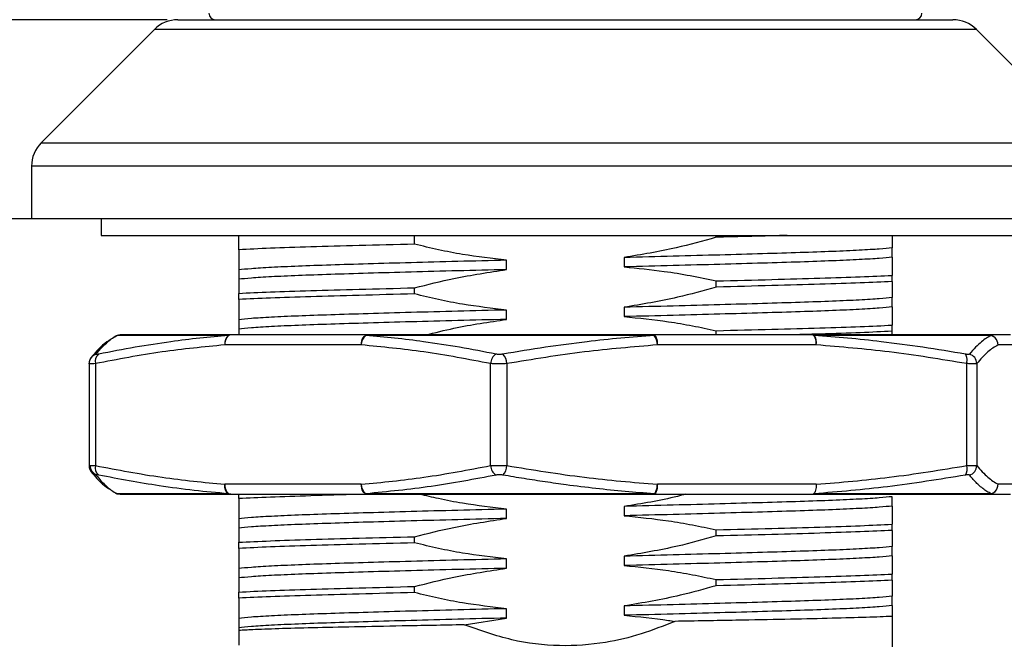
# Model space of a CAD drawing. Header units: millimetres. Extents: x 3052 to 3364, y 1631 to 1851.
# Tile 5 of 9: x 3131 to 3161, y 1777 to 1796. Entities that reach past the tile are written whole.
import ezdxf

# ---------------------------------------------------------------- set-up
doc = ezdxf.new("R2010")
doc.units = ezdxf.units.MM
doc.layers.add('尺寸线层', color=3, linetype='Continuous', lineweight=18)
doc.styles.add('标准', font='txt', dxfattribs={"width": 0.667})
doc.dimstyles.new('对齐', dxfattribs={"dimtxt": 3, "dimasz": 2.5, "dimexe": 1.25, "dimexo": 0.625, "dimtad": 1, "dimdsep": 46, "dimtxsty": '标准', "dimcen": 2.5, "dimclrd": 3, "dimclre": 3, "dimclrt": 3, "dimadec": 0, "dimazin": 0, "dimtm": 1e-09, "dimtfac": 0.7, "dimtmove": 0, "dimatfit": 3, "dimfxl": 1, "dimarcsym": 0})

# ---------------------------------------------------------------- blocks, each defined once
blk = doc.blocks.new('*D17')
at = {"layer": 'Defpoints', "color": 0, "transparency": 16777216}
for p in [(3156.621, 1827.583), (3163.818, 1789.583), (3175.262, 1789.583)]:
    blk.add_point(p, dxfattribs=at)
at = {"layer": '尺寸线层', "color": 3, "lineweight": -2, "transparency": 16777216}
for p, q in [((3157.246, 1827.583), (3176.512, 1827.583)), ((3175.262, 1824.583), (3175.262, 1792.583)), ((3164.443, 1789.583), (3176.512, 1789.583))]:
    blk.add_line(p, q, dxfattribs=at)
at = {"layer": '尺寸线层', "color": 3, "transparency": 16777216}
for points in [[(3174.762, 1824.583), (3175.762, 1824.583), (3175.262, 1827.583)], [(3174.762, 1792.583), (3175.762, 1792.583), (3175.262, 1789.583)]]:
    blk.add_solid(points, dxfattribs=at)
at = {"layer": '尺寸线层', "color": 3, "transparency": 16777216, "insert": (3172.887, 1808.583), "char_height": 3.5, "width": 7.16463, "attachment_point": 5, "rotation": 90, "style": '标准'}
blk.add_mtext('38', dxfattribs=at)
blk = doc.blocks.new('*D18')
at = {"layer": 'Defpoints', "color": 0, "transparency": 16777216}
for p in [(3162.765, 1789.583), (3156.218, 1771.583), (3175.244, 1771.583)]:
    blk.add_point(p, dxfattribs=at)
at = {"layer": '尺寸线层', "color": 3, "lineweight": -2, "transparency": 16777216}
for p, q in [((3163.39, 1789.583), (3176.494, 1789.583)), ((3175.244, 1786.583), (3175.244, 1774.583)), ((3156.843, 1771.583), (3176.494, 1771.583))]:
    blk.add_line(p, q, dxfattribs=at)
at = {"layer": '尺寸线层', "color": 3, "transparency": 16777216}
for points in [[(3174.744, 1786.583), (3175.744, 1786.583), (3175.244, 1789.583)], [(3174.744, 1774.583), (3175.744, 1774.583), (3175.244, 1771.583)]]:
    blk.add_solid(points, dxfattribs=at)
at = {"layer": '尺寸线层', "color": 3, "transparency": 16777216, "insert": (3172.869, 1780.583), "char_height": 3.5, "width": 6.6997, "attachment_point": 5, "rotation": 90, "style": '标准'}
blk.add_mtext('18', dxfattribs=at)
blk = doc.blocks.new('*D19')
at = {"layer": 'Defpoints', "color": 0, "transparency": 16777216}
for p in [(3132.733, 1789.583), (3110.436, 1764.583), (3123.584, 1764.583)]:
    blk.add_point(p, dxfattribs=at)
at = {"layer": '尺寸线层', "color": 3, "lineweight": -2, "transparency": 16777216}
for p, q in [((3132.108, 1789.583), (3109.186, 1789.583)), ((3110.436, 1786.583), (3110.436, 1767.583)), ((3122.959, 1764.583), (3109.186, 1764.583))]:
    blk.add_line(p, q, dxfattribs=at)
at = {"layer": '尺寸线层', "color": 3, "transparency": 16777216}
for points in [[(3109.936, 1786.583), (3110.936, 1786.583), (3110.436, 1789.583)], [(3109.936, 1767.583), (3110.936, 1767.583), (3110.436, 1764.583)]]:
    blk.add_solid(points, dxfattribs=at)
at = {"layer": '尺寸线层', "color": 3, "transparency": 16777216, "insert": (3108.061, 1777.083), "char_height": 3.5, "width": 5, "attachment_point": 5, "rotation": 90, "style": '标准'}
blk.add_mtext('H', dxfattribs=at)
blk = doc.blocks.new('*D20')
at = {"layer": 'Defpoints', "color": 0, "transparency": 16777216}
for p in [(3136.333, 1795.583), (3110.436, 1789.583), (3132.733, 1789.583)]:
    blk.add_point(p, dxfattribs=at)
at = {"layer": '尺寸线层', "color": 3, "lineweight": -2, "transparency": 16777216}
for p, q in [((3110.436, 1798.583), (3110.436, 1801.583)), ((3135.708, 1795.583), (3109.186, 1795.583)), ((3110.436, 1795.583), (3110.436, 1789.583)), ((3132.108, 1789.583), (3109.186, 1789.583)), ((3110.436, 1786.583), (3110.436, 1783.583))]:
    blk.add_line(p, q, dxfattribs=at)
at = {"layer": '尺寸线层', "color": 3, "transparency": 16777216}
for points in [[(3109.936, 1798.583), (3110.936, 1798.583), (3110.436, 1795.583)], [(3109.936, 1786.583), (3110.936, 1786.583), (3110.436, 1789.583)]]:
    blk.add_solid(points, dxfattribs=at)
at = {"layer": '尺寸线层', "color": 3, "transparency": 16777216, "insert": (3108.061, 1792.583), "char_height": 3.5, "width": 5.1029, "attachment_point": 5, "rotation": 90, "style": '标准'}
blk.add_mtext('6', dxfattribs=at)
blk = doc.blocks.new('*D21')
at = {"layer": 'Defpoints', "color": 0, "transparency": 16777216}
for p in [(3133.978, 1771.583), (3118.674, 1764.583), (3123.584, 1764.583)]:
    blk.add_point(p, dxfattribs=at)
at = {"layer": '尺寸线层', "color": 3, "lineweight": -2, "transparency": 16777216}
for p, q in [((3118.674, 1774.583), (3118.674, 1777.583)), ((3133.353, 1771.583), (3117.424, 1771.583)), ((3118.674, 1771.583), (3118.674, 1764.583)), ((3122.959, 1764.583), (3117.424, 1764.583)), ((3118.674, 1761.583), (3118.674, 1758.583))]:
    blk.add_line(p, q, dxfattribs=at)
at = {"layer": '尺寸线层', "color": 3, "transparency": 16777216}
for points in [[(3118.174, 1774.583), (3119.174, 1774.583), (3118.674, 1771.583)], [(3118.174, 1761.583), (3119.174, 1761.583), (3118.674, 1764.583)]]:
    blk.add_solid(points, dxfattribs=at)
at = {"layer": '尺寸线层', "color": 3, "transparency": 16777216, "insert": (3116.299, 1768.083), "char_height": 3.5, "width": 8.63186, "attachment_point": 5, "rotation": 90, "style": '标准'}
blk.add_mtext('BH', dxfattribs=at)

msp = doc.modelspace()

# ---------------------------------------------------------------- linework, layer by layer
at = {"color": 7, "linetype": 'Continuous', "lineweight": 25}
for p, q in [((3136.032, 1795.583), (3159.404, 1795.583)), ((3135.325, 1795.291), (3131.911, 1791.876)), ((3163.525, 1791.876), (3160.111, 1795.291)), ((3131.618, 1791.169), (3131.618, 1789.583)), ((3163.818, 1789.583), (3131.618, 1789.583)), ((3133.718, 1789.583), (3133.718, 1789.083)), ((3133.718, 1789.083), (3161.718, 1789.083)), ((3137.868, 1788.652), (3137.868, 1789.083)), ((3143.168, 1788.82), (3143.168, 1789.083)), ((3152.267, 1789.027), (3152.267, 1789.083)), ((3157.568, 1789.083), (3157.568, 1788.71)), ((3157.568, 1788.428), (3157.568, 1788.71)), ((3137.868, 1788.652), (3137.868, 1788.043)), ((3149.489, 1788.418), (3149.489, 1788.136)), ((3157.568, 1788.428), (3157.568, 1787.88)), ((3145.946, 1788.053), (3145.946, 1788.335)), ((3137.868, 1788.043), (3137.868, 1787.761)), ((3157.568, 1787.695), (3157.568, 1787.88)), ((3137.868, 1787.761), (3137.868, 1787.337)), ((3143.168, 1787.32), (3143.168, 1787.505)), ((3152.267, 1787.527), (3152.267, 1787.712)), ((3157.568, 1787.695), (3157.568, 1787.21)), ((3137.868, 1787.152), (3137.868, 1787.337)), ((3157.568, 1786.928), (3157.568, 1787.21)), ((3137.868, 1787.152), (3137.868, 1786.543)), ((3149.489, 1786.918), (3149.489, 1786.636)), ((3157.568, 1786.928), (3157.568, 1786.38)), ((3145.946, 1786.553), (3145.946, 1786.835)), ((3137.868, 1786.543), (3137.868, 1786.261)), ((3157.568, 1786.195), (3157.568, 1786.38)), ((3134.111, 1786.021), (3134.08, 1785.999)), ((3137.558, 1786.069), (3134.2, 1786.069)), ((3141.745, 1786.083), (3137.628, 1786.083)), ((3137.868, 1786.261), (3137.868, 1786.083)), ((3150.396, 1786.069), (3141.704, 1786.069)), ((3155.17, 1786.083), (3150.378, 1786.083)), ((3152.267, 1786.083), (3152.267, 1786.212)), ((3160.556, 1786.069), (3155.222, 1786.069)), ((3157.568, 1786.083), (3157.568, 1786.195)), ((3161.143, 1786.083), (3160.468, 1786.083)), ((3141.562, 1785.783), (3137.445, 1785.783)), ((3155.285, 1785.783), (3150.493, 1785.783)), ((3161.441, 1785.783), (3160.765, 1785.783)), ((3133.352, 1785.223), (3133.352, 1782.144)), ((3133.356, 1785.221), (3133.356, 1785.236)), ((3133.547, 1785.221), (3133.547, 1782.146)), ((3145.46, 1782.146), (3145.46, 1785.221)), ((3145.956, 1785.221), (3145.956, 1782.146)), ((3159.822, 1782.146), (3159.822, 1785.221)), ((3160.126, 1785.221), (3160.126, 1782.146)), ((3141.562, 1781.583), (3137.445, 1781.583)), ((3155.285, 1781.583), (3150.493, 1781.583)), ((3161.441, 1781.583), (3160.765, 1781.583)), ((3134.056, 1781.385), (3134.111, 1781.346)), ((3137.558, 1781.298), (3134.2, 1781.298)), ((3134.2, 1781.298), (3134.292, 1781.283)), ((3137.628, 1781.283), (3137.558, 1781.298)), ((3137.628, 1781.283), (3141.745, 1781.283)), ((3137.868, 1781.152), (3137.868, 1781.283)), ((3150.396, 1781.298), (3141.704, 1781.298)), ((3150.378, 1781.283), (3155.17, 1781.283)), ((3160.556, 1781.298), (3155.222, 1781.298)), ((3160.468, 1781.283), (3161.143, 1781.283)), ((3137.868, 1781.152), (3137.868, 1780.543)), ((3157.568, 1780.928), (3157.568, 1781.21)), ((3145.946, 1780.553), (3145.946, 1780.835)), ((3149.489, 1780.918), (3149.489, 1780.636)), ((3157.568, 1780.928), (3157.568, 1780.38)), ((3137.868, 1780.543), (3137.868, 1780.261)), ((3157.568, 1780.195), (3157.568, 1780.38)), ((3137.868, 1780.261), (3137.868, 1779.837)), ((3152.267, 1780.027), (3152.267, 1780.212)), ((3157.568, 1780.195), (3157.568, 1779.71)), ((3137.868, 1779.652), (3137.868, 1779.837)), ((3143.168, 1779.82), (3143.168, 1780.005)), ((3137.868, 1779.652), (3137.868, 1779.043)), ((3157.568, 1779.428), (3157.568, 1779.71)), ((3145.946, 1779.053), (3145.946, 1779.335)), ((3149.489, 1779.418), (3149.489, 1779.136)), ((3157.568, 1779.428), (3157.568, 1778.88)), ((3137.868, 1779.043), (3137.868, 1778.761)), ((3137.868, 1778.761), (3137.868, 1778.337)), ((3152.267, 1778.527), (3152.267, 1778.712)), ((3157.568, 1778.695), (3157.568, 1778.88)), ((3157.568, 1778.695), (3157.568, 1778.21)), ((3137.868, 1778.152), (3137.868, 1778.337)), ((3143.168, 1778.32), (3143.168, 1778.505)), ((3137.868, 1778.152), (3137.868, 1777.543)), ((3157.568, 1777.928), (3157.568, 1778.21)), ((3145.946, 1777.553), (3145.946, 1777.835)), ((3149.489, 1777.918), (3149.489, 1777.636)), ((3157.568, 1777.928), (3157.568, 1777.603)), ((3137.868, 1777.543), (3137.868, 1777.261)), ((3144.669, 1777.349), (3145.946, 1777.553)), ((3157.568, 1777.603), (3157.568, 1776.686)), ((3137.868, 1777.261), (3137.868, 1777.178)), ((3137.868, 1777.178), (3137.868, 1776.735))]:
    msp.add_line(p, q, dxfattribs=at)
at = {"color": 8, "linetype": 'Continuous', "lineweight": 25}
for p, q in [((3160.111, 1795.291), (3135.325, 1795.291)), ((3131.911, 1791.876), (3163.525, 1791.876)), ((3163.818, 1791.169), (3131.618, 1791.169))]:
    msp.add_line(p, q, dxfattribs=at)
at = {"color": 7, "linetype": 'Continuous', "lineweight": 25}
for points in [[(3137.628, 1786.083), (3137.592, 1786.078), (3137.558, 1786.061), (3137.526, 1786.033), (3137.498, 1785.996), (3137.476, 1785.95), (3137.459, 1785.898), (3137.449, 1785.842), (3137.445, 1785.783)], [(3141.562, 1785.783), (3141.566, 1785.842), (3141.576, 1785.898), (3141.593, 1785.95), (3141.616, 1785.996), (3141.643, 1786.033), (3141.675, 1786.061), (3141.709, 1786.078), (3141.745, 1786.083)], [(3150.378, 1786.083), (3150.4, 1786.078), (3150.422, 1786.061), (3150.442, 1786.033), (3150.459, 1785.996), (3150.473, 1785.95), (3150.484, 1785.898), (3150.49, 1785.842), (3150.493, 1785.783)], [(3155.285, 1785.783), (3155.283, 1785.842), (3155.276, 1785.898), (3155.266, 1785.95), (3155.251, 1785.996), (3155.234, 1786.033), (3155.214, 1786.061), (3155.193, 1786.078), (3155.17, 1786.083)], [(3137.445, 1781.583), (3137.449, 1781.525), (3137.459, 1781.469), (3137.476, 1781.417), (3137.499, 1781.371), (3137.526, 1781.334), (3137.558, 1781.306), (3137.592, 1781.289), (3137.628, 1781.283)], [(3141.745, 1781.283), (3141.709, 1781.289), (3141.675, 1781.306), (3141.643, 1781.334), (3141.616, 1781.371), (3141.593, 1781.417), (3141.576, 1781.469), (3141.566, 1781.525), (3141.562, 1781.583)], [(3150.493, 1781.583), (3150.49, 1781.525), (3150.484, 1781.469), (3150.473, 1781.417), (3150.459, 1781.371), (3150.442, 1781.334), (3150.422, 1781.306), (3150.4, 1781.289), (3150.378, 1781.283)]]:
    msp.add_lwpolyline(points, dxfattribs=at)
for centre, radius, start, end in [((3136.032, 1794.583), 1, 90, 135), ((3137.168, 1795.783), 0.2, 180, 270), ((3158.268, 1795.783), 0.2, 270, 0), ((3159.404, 1794.583), 1, 45, 90), ((3132.618, 1791.169), 1, 135, 180), ((3134.29, 1785.789), 0.294, 107.8047, 128.595), ((3134.292, 1785.785), 0.299, 90.0007, 108.0348), ((3137.747, 1785.829), 0.305, 128.2308, 188.5584), ((3137.628, 1785.909), 0.174, 90.1734, 113.6733), ((3141.901, 1785.793), 0.338, 125.5808, 181.7014), ((3141.747, 1786.014), 0.0696, 91.3471, 127.9174), ((3150.373, 1786.059), 0.0247, 22.8842, 79.7276), ((3150.06, 1785.796), 0.433, 358.3414, 39.0636), ((3155.169, 1785.982), 0.101, 58.7317, 89.3582), ((3154.895, 1785.846), 0.395, 350.8642, 34.2512), ((3160.468, 1785.813), 0.271, 71.0468, 89.9794), ((3160.467, 1785.785), 0.299, 359.7564, 89.7543), ((3160.463, 1785.781), 0.302, 0.444, 72.1554), ((3133.812, 1785.29), 0.274, 127.8103, 194.5876), ((3145.817, 1785.201), 0.358, 121.5868, 176.8778), ((3145.507, 1785.193), 0.449, 3.5656, 44.2136), ((3159.822, 1785.213), 0.304, 1.4998, 74.6484), ((3133.644, 1785.228), 0.288, 142.2421, 157.2703), ((3133.688, 1782.148), 0.299, 178.7335, 248.9998), ((3133.645, 1782.139), 0.289, 186.3847, 216.9705), ((3133.812, 1782.077), 0.274, 165.4124, 232.1897), ((3145.817, 1782.166), 0.358, 183.1222, 238.4132), ((3145.507, 1782.174), 0.449, 315.7864, 356.4344), ((3159.481, 1782.05), 0.354, 327.6594, 15.7035), ((3159.822, 1782.154), 0.304, 285.3516, 358.5002), ((3141.901, 1781.573), 0.338, 178.2987, 234.4189), ((3160.467, 1781.582), 0.299, 270.2458, 0.2436), ((3134.29, 1781.578), 0.294, 231.2828, 252.195), ((3141.747, 1781.353), 0.0696, 232.0826, 268.653), ((3150.373, 1781.308), 0.0247, 280.2724, 337.1157), ((3155.168, 1781.338), 0.0548, 272.0007, 312.2031), ((3155.169, 1781.385), 0.101, 270.6418, 301.268), ((3160.468, 1781.554), 0.271, 270.0206, 288.953)]:
    msp.add_arc(centre, radius, start, end, dxfattribs=at)
at = {"color": 8, "linetype": 'Continuous', "lineweight": 25}
for centre, start, end in [((3133.645, 1785.227), 105.5252, 142.1864), ((3133.645, 1782.14), 217.0704, 254.4758)]:
    msp.add_arc(centre, 0.289, start, end, dxfattribs=at)
at = {"color": 7, "linetype": 'Continuous', "lineweight": 25}
for points, knots in [([(3152.267, 1789.027), (3151.865, 1788.915), (3150.951, 1788.659), (3150.014, 1788.505), (3149.489, 1788.418)], [0, 0, 0, 0, 1.252681, 2.846028, 2.846028, 2.846028, 2.846028]), ([(3154.408, 1789.083), (3154.255, 1789.079), (3153.616, 1789.061), (3152.85, 1789.042), (3152.267, 1789.027)], [0, 0, 0, 0, 0.515358, 2.141651, 2.141651, 2.141651, 2.141651]), ([(3143.168, 1788.82), (3142.597, 1788.805), (3141.466, 1788.777), (3140.012, 1788.736), (3138.762, 1788.695), (3138.168, 1788.667), (3137.868, 1788.652)], [0, 0, 0, 0, 1.338507, 2.651532, 3.964557, 5.303064, 5.303064, 5.303064, 5.303064]), ([(3145.946, 1788.335), (3145.503, 1788.386), (3144.814, 1788.466), (3143.89, 1788.646), (3143.409, 1788.762), (3143.168, 1788.82)], [0, 0, 0, 0, 1.338167, 2.079793, 2.822525, 2.822525, 2.822525, 2.822525]), ([(3157.568, 1788.71), (3157.456, 1788.698), (3157.231, 1788.673), (3156.611, 1788.636), (3155.806, 1788.599), (3154.821, 1788.564), (3153.677, 1788.53), (3152.387, 1788.493), (3150.982, 1788.455), (3149.986, 1788.431), (3149.489, 1788.418)], [0, 0, 0, 0, 1.015104, 2.035035, 3.047911, 4.042335, 5.036759, 6.049635, 7.069566, 8.08467, 8.08467, 8.08467, 8.08467]), ([(3157.568, 1788.428), (3157.456, 1788.416), (3157.231, 1788.391), (3156.611, 1788.354), (3155.806, 1788.317), (3154.821, 1788.282), (3153.677, 1788.247), (3152.387, 1788.211), (3150.982, 1788.173), (3149.986, 1788.148), (3149.489, 1788.136)], [0, 0, 0, 0, 1.015104, 2.035035, 3.047911, 4.042335, 5.036759, 6.049635, 7.069566, 8.08467, 8.08467, 8.08467, 8.08467]), ([(3145.946, 1788.335), (3145.449, 1788.323), (3144.453, 1788.298), (3143.048, 1788.261), (3141.758, 1788.224), (3140.615, 1788.189), (3139.629, 1788.155), (3138.825, 1788.118), (3138.205, 1788.08), (3137.98, 1788.056), (3137.868, 1788.043)], [0, 0, 0, 0, 1.015104, 2.035035, 3.047911, 4.042335, 5.036759, 6.049635, 7.069566, 8.08467, 8.08467, 8.08467, 8.08467]), ([(3149.489, 1788.136), (3149.893, 1788.096), (3150.562, 1788.031), (3151.487, 1787.877), (3152.007, 1787.767), (3152.267, 1787.712)], [0, 0, 0, 0, 1.217555, 2.014337, 2.81226, 2.81226, 2.81226, 2.81226]), ([(3145.946, 1788.053), (3145.449, 1788.041), (3144.453, 1788.016), (3143.048, 1787.979), (3141.758, 1787.942), (3140.615, 1787.907), (3139.629, 1787.872), (3138.825, 1787.836), (3138.205, 1787.798), (3137.98, 1787.773), (3137.868, 1787.761)], [0, 0, 0, 0, 1.015104, 2.035035, 3.047911, 4.042335, 5.036759, 6.049635, 7.069566, 8.08467, 8.08467, 8.08467, 8.08467]), ([(3143.168, 1787.505), (3143.564, 1787.604), (3144.48, 1787.834), (3145.415, 1787.974), (3145.946, 1788.053)], [0, 0, 0, 0, 1.223029, 2.833218, 2.833218, 2.833218, 2.833218]), ([(3152.267, 1787.712), (3152.838, 1787.727), (3153.97, 1787.755), (3155.424, 1787.796), (3156.674, 1787.837), (3157.268, 1787.865), (3157.568, 1787.88)], [0, 0, 0, 0, 1.338507, 2.651532, 3.964557, 5.303064, 5.303064, 5.303064, 5.303064]), ([(3137.868, 1787.337), (3138.168, 1787.352), (3138.762, 1787.38), (3140.012, 1787.421), (3141.466, 1787.462), (3142.597, 1787.49), (3143.168, 1787.505)], [0, 0, 0, 0, 1.338507, 2.651532, 3.964557, 5.303064, 5.303064, 5.303064, 5.303064]), ([(3152.267, 1787.527), (3151.879, 1787.418), (3150.965, 1787.162), (3150.029, 1787.007), (3149.489, 1786.918)], [0, 0, 0, 0, 1.208357, 2.84601, 2.84601, 2.84601, 2.84601]), ([(3157.568, 1787.695), (3157.268, 1787.68), (3156.674, 1787.652), (3155.424, 1787.611), (3153.97, 1787.57), (3152.838, 1787.542), (3152.267, 1787.527)], [0, 0, 0, 0, 1.338507, 2.651532, 3.964557, 5.303064, 5.303064, 5.303064, 5.303064]), ([(3143.168, 1787.32), (3142.597, 1787.305), (3141.466, 1787.277), (3140.012, 1787.236), (3138.762, 1787.195), (3138.168, 1787.167), (3137.868, 1787.152)], [0, 0, 0, 0, 1.338507, 2.651532, 3.964557, 5.303064, 5.303064, 5.303064, 5.303064]), ([(3145.946, 1786.835), (3145.503, 1786.886), (3144.814, 1786.966), (3143.89, 1787.146), (3143.409, 1787.262), (3143.168, 1787.32)], [0, 0, 0, 0, 1.338167, 2.079793, 2.822525, 2.822525, 2.822525, 2.822525]), ([(3157.568, 1787.21), (3157.456, 1787.198), (3157.231, 1787.173), (3156.611, 1787.136), (3155.806, 1787.099), (3154.821, 1787.064), (3153.677, 1787.03), (3152.387, 1786.993), (3150.982, 1786.955), (3149.986, 1786.931), (3149.489, 1786.918)], [0, 0, 0, 0, 1.015104, 2.035035, 3.047911, 4.042335, 5.036759, 6.049635, 7.069566, 8.08467, 8.08467, 8.08467, 8.08467]), ([(3157.568, 1786.928), (3157.456, 1786.916), (3157.231, 1786.891), (3156.611, 1786.854), (3155.806, 1786.817), (3154.821, 1786.782), (3153.677, 1786.747), (3152.387, 1786.711), (3150.982, 1786.673), (3149.986, 1786.648), (3149.489, 1786.636)], [0, 0, 0, 0, 1.015104, 2.035035, 3.047911, 4.042335, 5.036759, 6.049635, 7.069566, 8.08467, 8.08467, 8.08467, 8.08467]), ([(3145.946, 1786.835), (3145.449, 1786.823), (3144.453, 1786.798), (3143.048, 1786.761), (3141.758, 1786.724), (3140.615, 1786.689), (3139.629, 1786.655), (3138.825, 1786.618), (3138.205, 1786.58), (3137.98, 1786.556), (3137.868, 1786.543)], [0, 0, 0, 0, 1.015104, 2.035035, 3.047911, 4.042335, 5.036759, 6.049635, 7.069566, 8.08467, 8.08467, 8.08467, 8.08467]), ([(3149.489, 1786.636), (3149.935, 1786.592), (3150.624, 1786.523), (3151.549, 1786.364), (3152.028, 1786.263), (3152.267, 1786.212)], [0, 0, 0, 0, 1.343461, 2.077402, 2.812219, 2.812219, 2.812219, 2.812219]), ([(3145.946, 1786.553), (3145.449, 1786.541), (3144.453, 1786.516), (3143.048, 1786.479), (3141.758, 1786.442), (3140.615, 1786.407), (3139.629, 1786.372), (3138.825, 1786.336), (3138.205, 1786.298), (3137.98, 1786.273), (3137.868, 1786.261)], [0, 0, 0, 0, 1.015104, 2.035035, 3.047911, 4.042335, 5.036759, 6.049635, 7.069566, 8.08467, 8.08467, 8.08467, 8.08467]), ([(3143.5, 1786.083), (3143.785, 1786.154), (3144.592, 1786.355), (3145.414, 1786.475), (3145.946, 1786.553)], [0, 0, 0, 0, 0.881781, 2.491995, 2.491995, 2.491995, 2.491995]), ([(3152.267, 1786.212), (3152.838, 1786.227), (3153.97, 1786.255), (3155.424, 1786.296), (3156.674, 1786.337), (3157.268, 1786.365), (3157.568, 1786.38)], [0, 0, 0, 0, 1.338507, 2.651532, 3.964557, 5.303064, 5.303064, 5.303064, 5.303064]), ([(3133.567, 1785.506), (3133.627, 1785.577), (3133.743, 1785.718), (3133.907, 1785.874), (3134.059, 1785.993), (3134.153, 1786.044), (3134.2, 1786.069)], [0, 0, 0, 0, 0.2411434, 0.4765468, 0.6658605, 0.8532188, 0.8532188, 0.8532188, 0.8532188]), ([(3137.558, 1786.069), (3137.27, 1786.044), (3136.69, 1785.993), (3135.752, 1785.874), (3134.735, 1785.717), (3134.011, 1785.577), (3133.644, 1785.506)], [0, 0, 0, 0, 0.869764, 1.748668, 2.839131, 3.956196, 3.956196, 3.956196, 3.956196]), ([(3137.628, 1786.083), (3137.168, 1786.083), (3136.242, 1786.083), (3135.242, 1786.083), (3134.537, 1786.083), (3134.373, 1786.083), (3134.292, 1786.083)], [0, 0, 0, 0, 0.828107, 1.667585, 2.507062, 3.335169, 3.335169, 3.335169, 3.335169]), ([(3145.63, 1785.506), (3145.262, 1785.577), (3144.534, 1785.718), (3143.513, 1785.874), (3142.572, 1785.993), (3141.992, 1786.044), (3141.704, 1786.069)], [0, 0, 0, 0, 1.121665, 2.21663, 3.097204, 3.968681, 3.968681, 3.968681, 3.968681]), ([(3150.378, 1786.083), (3149.651, 1786.083), (3148.189, 1786.083), (3145.96, 1786.083), (3143.773, 1786.083), (3142.418, 1786.083), (3141.745, 1786.083)], [0, 0, 0, 0, 2.1435, 4.316431, 6.489363, 8.632863, 8.632863, 8.632863, 8.632863]), ([(3150.396, 1786.069), (3150.06, 1786.044), (3149.384, 1785.993), (3148.29, 1785.874), (3147.103, 1785.717), (3146.257, 1785.577), (3145.829, 1785.506)], [0, 0, 0, 0, 1.012155, 2.034949, 3.303616, 4.603232, 4.603232, 4.603232, 4.603232]), ([(3157.568, 1786.195), (3157.266, 1786.18), (3156.669, 1786.152), (3155.574, 1786.115), (3154.744, 1786.093), (3154.408, 1786.083)], [0, 0, 0, 0, 1.195226, 2.367698, 3.161413, 3.161413, 3.161413, 3.161413]), ([(3160.468, 1786.083), (3160.201, 1786.083), (3159.664, 1786.083), (3158.436, 1786.083), (3156.954, 1786.083), (3155.762, 1786.083), (3155.17, 1786.083)], [0, 0, 0, 0, 1.315392, 2.648845, 3.982297, 5.297689, 5.297689, 5.297689, 5.297689]), ([(3159.78, 1785.506), (3159.353, 1785.577), (3158.508, 1785.718), (3157.323, 1785.874), (3156.231, 1785.993), (3155.557, 1786.044), (3155.222, 1786.069)], [0, 0, 0, 0, 1.298794, 2.566673, 3.586274, 4.595346, 4.595346, 4.595346, 4.595346]), ([(3160.556, 1786.069), (3160.508, 1786.044), (3160.412, 1785.993), (3160.255, 1785.874), (3160.085, 1785.717), (3159.964, 1785.577), (3159.903, 1785.506)], [0, 0, 0, 0, 0.1908916, 0.3837872, 0.6232189, 0.8684928, 0.8684928, 0.8684928, 0.8684928]), ([(3134.02, 1785.957), (3133.934, 1785.903), (3133.731, 1785.776), (3133.531, 1785.541), (3133.417, 1785.406)], [0, 0, 0, 0, 0.3499819, 0.8222087, 0.8222087, 0.8222087, 0.8222087]), ([(3137.445, 1785.783), (3136.814, 1785.722), (3135.51, 1785.594), (3134.216, 1785.348), (3133.547, 1785.221)], [0, 0, 0, 0, 1.905069, 3.940176, 3.940176, 3.940176, 3.940176]), ([(3145.46, 1785.221), (3144.792, 1785.348), (3143.498, 1785.594), (3142.193, 1785.722), (3141.562, 1785.783)], [0, 0, 0, 0, 2.035061, 3.940173, 3.940173, 3.940173, 3.940173]), ([(3150.493, 1785.783), (3149.758, 1785.722), (3148.24, 1785.594), (3146.734, 1785.348), (3145.956, 1785.221)], [0, 0, 0, 0, 2.211241, 4.573404, 4.573404, 4.573404, 4.573404]), ([(3159.822, 1785.221), (3159.044, 1785.348), (3157.538, 1785.594), (3156.019, 1785.722), (3155.285, 1785.783)], [0, 0, 0, 0, 2.3621, 4.573395, 4.573395, 4.573395, 4.573395]), ([(3160.765, 1785.783), (3160.662, 1785.722), (3160.448, 1785.594), (3160.236, 1785.348), (3160.126, 1785.221)], [0, 0, 0, 0, 0.4144207, 0.8571138, 0.8571138, 0.8571138, 0.8571138]), ([(3133.644, 1785.506), (3133.631, 1785.503), (3133.605, 1785.499), (3133.579, 1785.497), (3133.564, 1785.499), (3133.566, 1785.503), (3133.567, 1785.506)], [0, 0, 0, 0, 0.02126372, 0.04240851, 0.06355594, 0.08483307, 0.08483307, 0.08483307, 0.08483307]), ([(3145.829, 1785.506), (3145.813, 1785.503), (3145.779, 1785.499), (3145.726, 1785.497), (3145.674, 1785.499), (3145.645, 1785.503), (3145.63, 1785.506)], [0, 0, 0, 0, 0.0502567, 0.1002322, 0.150214, 0.2005024, 0.2005024, 0.2005024, 0.2005024]), ([(3159.903, 1785.506), (3159.899, 1785.503), (3159.892, 1785.499), (3159.864, 1785.497), (3159.827, 1785.499), (3159.796, 1785.503), (3159.78, 1785.506)], [0, 0, 0, 0, 0.0312381, 0.0623016, 0.0933689, 0.1246267, 0.1246267, 0.1246267, 0.1246267]), ([(3159.822, 1785.221), (3159.825, 1785.252), (3159.833, 1785.316), (3159.827, 1785.403), (3159.81, 1785.472), (3159.79, 1785.495), (3159.78, 1785.506)], [0, 0, 0, 0, 0.0722644, 0.1485132, 0.2247621, 0.2970265, 0.2970265, 0.2970265, 0.2970265]), ([(3133.547, 1785.221), (3133.515, 1785.218), (3133.449, 1785.213), (3133.385, 1785.212), (3133.349, 1785.213), (3133.353, 1785.218), (3133.356, 1785.221)], [0, 0, 0, 0, 0.0500321, 0.1000331, 0.1500538, 0.2001453, 0.2001453, 0.2001453, 0.2001453]), ([(3133.416, 1785.405), (3133.405, 1785.389), (3133.383, 1785.357), (3133.364, 1785.304), (3133.355, 1785.251), (3133.359, 1785.217), (3133.361, 1785.2)], [0, 0, 0, 0, 0.0537423, 0.1084905, 0.1635177, 0.218123, 0.218123, 0.218123, 0.218123]), ([(3145.956, 1785.221), (3145.914, 1785.218), (3145.831, 1785.213), (3145.699, 1785.212), (3145.57, 1785.213), (3145.497, 1785.218), (3145.46, 1785.221)], [0, 0, 0, 0, 0.1240207, 0.2479641, 0.3719567, 0.4961245, 0.4961245, 0.4961245, 0.4961245]), ([(3160.126, 1785.221), (3160.117, 1785.218), (3160.099, 1785.213), (3160.031, 1785.212), (3159.939, 1785.213), (3159.861, 1785.218), (3159.822, 1785.221)], [0, 0, 0, 0, 0.0762653, 0.1524831, 0.2287311, 0.3050868, 0.3050868, 0.3050868, 0.3050868]), ([(3133.353, 1782.161), (3133.354, 1782.127), (3133.357, 1782.075), (3133.385, 1782.008), (3133.406, 1781.977), (3133.416, 1781.962)], [0, 0, 0, 0, 0.105082, 0.159171, 0.213214, 0.213214, 0.213214, 0.213214]), ([(3133.39, 1782.155), (3133.409, 1782.154), (3133.448, 1782.154), (3133.514, 1782.149), (3133.547, 1782.146)], [0, 0, 0, 0, 0.0778159, 0.1579025, 0.1579025, 0.1579025, 0.1579025]), ([(3145.46, 1782.146), (3145.497, 1782.149), (3145.57, 1782.153), (3145.699, 1782.155), (3145.831, 1782.153), (3145.914, 1782.149), (3145.956, 1782.146)], [0, 0, 0, 0, 0.1242913, 0.2483252, 0.372227, 0.4961226, 0.4961226, 0.4961226, 0.4961226]), ([(3159.822, 1782.146), (3159.861, 1782.149), (3159.939, 1782.153), (3160.031, 1782.155), (3160.099, 1782.153), (3160.117, 1782.149), (3160.126, 1782.146)], [0, 0, 0, 0, 0.0764311, 0.1527039, 0.2288955, 0.3050833, 0.3050833, 0.3050833, 0.3050833]), ([(3133.417, 1781.962), (3133.531, 1781.826), (3133.726, 1781.596), (3133.924, 1781.471), (3134.006, 1781.42)], [0, 0, 0, 0, 0.4732633, 0.8051184, 0.8051184, 0.8051184, 0.8051184]), ([(3133.547, 1782.146), (3134.216, 1782.019), (3135.51, 1781.773), (3136.814, 1781.645), (3137.445, 1781.583)], [0, 0, 0, 0, 2.035028, 3.940186, 3.940186, 3.940186, 3.940186]), ([(3133.581, 1781.87), (3133.575, 1781.869), (3133.564, 1781.868), (3133.566, 1781.863), (3133.567, 1781.861)], [0, 0, 0, 0, 0.01044294, 0.02094656, 0.02094656, 0.02094656, 0.02094656]), ([(3133.567, 1781.861), (3133.616, 1781.802), (3133.712, 1781.686), (3133.865, 1781.531), (3134.028, 1781.393), (3134.143, 1781.33), (3134.2, 1781.298)], [0, 0, 0, 0, 0.1976622, 0.391355, 0.6238941, 0.8531723, 0.8531723, 0.8531723, 0.8531723]), ([(3133.644, 1781.861), (3133.631, 1781.863), (3133.605, 1781.868), (3133.589, 1781.869), (3133.581, 1781.87)], [0, 0, 0, 0, 0.03206651, 0.06394825, 0.06394825, 0.06394825, 0.06394825]), ([(3137.558, 1781.298), (3137.212, 1781.329), (3136.516, 1781.391), (3135.518, 1781.527), (3134.56, 1781.682), (3133.952, 1781.801), (3133.644, 1781.861)], [0, 0, 0, 0, 1.043997, 2.102514, 3.019669, 3.956204, 3.956204, 3.956204, 3.956204]), ([(3141.562, 1781.583), (3142.193, 1781.645), (3143.498, 1781.773), (3144.792, 1782.019), (3145.46, 1782.146)], [0, 0, 0, 0, 1.905072, 3.940176, 3.940176, 3.940176, 3.940176]), ([(3145.63, 1781.861), (3144.979, 1781.737), (3143.675, 1781.49), (3142.361, 1781.362), (3141.704, 1781.298)], [0, 0, 0, 0, 1.981832, 3.968387, 3.968387, 3.968387, 3.968387]), ([(3145.829, 1781.861), (3145.814, 1781.863), (3145.782, 1781.868), (3145.73, 1781.87), (3145.676, 1781.869), (3145.645, 1781.863), (3145.63, 1781.861)], [0, 0, 0, 0, 0.0477161, 0.0948642, 0.1476638, 0.2005024, 0.2005024, 0.2005024, 0.2005024]), ([(3150.396, 1781.298), (3150.103, 1781.32), (3149.516, 1781.363), (3148.631, 1781.455), (3147.829, 1781.553), (3147.109, 1781.655), (3146.471, 1781.752), (3146.044, 1781.825), (3145.829, 1781.861)], [0, 0, 0, 0, 0.881796, 1.76938, 2.669551, 3.306207, 3.950248, 4.603259, 4.603259, 4.603259, 4.603259]), ([(3145.956, 1782.146), (3146.734, 1782.019), (3148.24, 1781.773), (3149.758, 1781.645), (3150.493, 1781.583)], [0, 0, 0, 0, 2.362121, 4.5734, 4.5734, 4.5734, 4.5734]), ([(3159.78, 1781.861), (3158.999, 1781.734), (3157.486, 1781.487), (3155.96, 1781.36), (3155.222, 1781.298)], [0, 0, 0, 0, 2.37121, 4.595098, 4.595098, 4.595098, 4.595098]), ([(3155.285, 1781.583), (3156.019, 1781.645), (3157.538, 1781.773), (3159.044, 1782.019), (3159.822, 1782.146)], [0, 0, 0, 0, 2.211267, 4.573398, 4.573398, 4.573398, 4.573398]), ([(3159.903, 1781.861), (3159.899, 1781.863), (3159.893, 1781.868), (3159.867, 1781.87), (3159.83, 1781.869), (3159.797, 1781.863), (3159.78, 1781.861)], [0, 0, 0, 0, 0.0296642, 0.0589753, 0.0917998, 0.1246485, 0.1246485, 0.1246485, 0.1246485]), ([(3160.556, 1781.298), (3160.514, 1781.32), (3160.43, 1781.364), (3160.303, 1781.455), (3160.188, 1781.554), (3160.085, 1781.656), (3159.994, 1781.753), (3159.933, 1781.825), (3159.903, 1781.861)], [0, 0, 0, 0, 0.1671405, 0.3353854, 0.5060339, 0.6254049, 0.7461548, 0.8685766, 0.8685766, 0.8685766, 0.8685766]), ([(3160.126, 1782.146), (3160.236, 1782.019), (3160.448, 1781.773), (3160.662, 1781.645), (3160.765, 1781.583)], [0, 0, 0, 0, 0.4426908, 0.8571139, 0.8571139, 0.8571139, 0.8571139]), ([(3150.396, 1781.298), (3150.408, 1781.31), (3150.432, 1781.335), (3150.461, 1781.404), (3150.484, 1781.489), (3150.49, 1781.552), (3150.493, 1781.583)], [0, 0, 0, 0, 0.075813, 0.1538087, 0.2307133, 0.3076178, 0.3076178, 0.3076178, 0.3076178]), ([(3160.556, 1781.298), (3160.584, 1781.31), (3160.643, 1781.335), (3160.71, 1781.404), (3160.756, 1781.489), (3160.762, 1781.552), (3160.765, 1781.583)], [0, 0, 0, 0, 0.0928012, 0.1887948, 0.2831926, 0.3775904, 0.3775904, 0.3775904, 0.3775904]), ([(3134.292, 1781.283), (3134.373, 1781.283), (3134.537, 1781.283), (3135.242, 1781.283), (3136.242, 1781.283), (3137.168, 1781.283), (3137.628, 1781.283)], [0, 0, 0, 0, 0.82811, 1.667591, 2.507071, 3.335181, 3.335181, 3.335181, 3.335181]), ([(3141.753, 1781.283), (3141.667, 1781.281), (3141.03, 1781.265), (3140.021, 1781.236), (3138.76, 1781.195), (3138.167, 1781.167), (3137.868, 1781.152)], [0, 0, 0, 0, 0.192275, 1.416197, 2.640118, 3.887791, 3.887791, 3.887791, 3.887791]), ([(3141.745, 1781.283), (3142.418, 1781.283), (3143.773, 1781.283), (3145.96, 1781.283), (3148.189, 1781.283), (3149.651, 1781.283), (3150.378, 1781.283)], [0, 0, 0, 0, 2.1435, 4.316431, 6.489363, 8.632863, 8.632863, 8.632863, 8.632863]), ([(3145.946, 1780.835), (3145.503, 1780.887), (3144.814, 1780.966), (3143.942, 1781.135), (3143.513, 1781.238), (3143.325, 1781.283)], [0, 0, 0, 0, 1.338171, 2.079798, 2.661446, 2.661446, 2.661446, 2.661446]), ([(3151.343, 1781.283), (3151.262, 1781.262), (3150.653, 1781.098), (3150.03, 1781.002), (3149.489, 1780.918)], [0, 0, 0, 0, 0.252449, 1.890338, 1.890338, 1.890338, 1.890338]), ([(3155.17, 1781.283), (3155.762, 1781.283), (3156.954, 1781.283), (3158.436, 1781.283), (3159.664, 1781.283), (3160.201, 1781.283), (3160.468, 1781.283)], [0, 0, 0, 0, 1.315392, 2.648845, 3.982298, 5.297689, 5.297689, 5.297689, 5.297689]), ([(3157.568, 1781.21), (3157.456, 1781.198), (3157.231, 1781.173), (3156.611, 1781.136), (3155.806, 1781.099), (3154.821, 1781.064), (3153.677, 1781.03), (3152.387, 1780.993), (3150.982, 1780.955), (3149.986, 1780.931), (3149.489, 1780.918)], [0, 0, 0, 0, 1.015104, 2.035035, 3.047911, 4.042335, 5.036759, 6.049635, 7.069566, 8.08467, 8.08467, 8.08467, 8.08467]), ([(3145.946, 1780.835), (3145.449, 1780.823), (3144.453, 1780.798), (3143.048, 1780.761), (3141.758, 1780.724), (3140.615, 1780.689), (3139.629, 1780.655), (3138.825, 1780.618), (3138.205, 1780.58), (3137.98, 1780.556), (3137.868, 1780.543)], [0, 0, 0, 0, 1.015104, 2.035035, 3.047911, 4.042335, 5.036759, 6.049635, 7.069566, 8.08467, 8.08467, 8.08467, 8.08467]), ([(3157.568, 1780.928), (3157.456, 1780.916), (3157.231, 1780.891), (3156.611, 1780.854), (3155.806, 1780.817), (3154.821, 1780.782), (3153.677, 1780.747), (3152.387, 1780.711), (3150.982, 1780.673), (3149.986, 1780.648), (3149.489, 1780.636)], [0, 0, 0, 0, 1.015104, 2.035035, 3.047911, 4.042335, 5.036759, 6.049635, 7.069566, 8.08467, 8.08467, 8.08467, 8.08467]), ([(3145.946, 1780.553), (3145.449, 1780.541), (3144.453, 1780.516), (3143.048, 1780.479), (3141.758, 1780.442), (3140.615, 1780.407), (3139.629, 1780.372), (3138.825, 1780.336), (3138.205, 1780.298), (3137.98, 1780.273), (3137.868, 1780.261)], [0, 0, 0, 0, 1.015104, 2.035035, 3.047911, 4.042335, 5.036759, 6.049635, 7.069566, 8.08467, 8.08467, 8.08467, 8.08467]), ([(3143.168, 1780.005), (3143.564, 1780.104), (3144.48, 1780.334), (3145.415, 1780.474), (3145.946, 1780.553)], [0, 0, 0, 0, 1.223029, 2.833218, 2.833218, 2.833218, 2.833218]), ([(3149.489, 1780.636), (3149.935, 1780.592), (3150.624, 1780.523), (3151.549, 1780.364), (3152.028, 1780.263), (3152.267, 1780.212)], [0, 0, 0, 0, 1.343461, 2.077402, 2.812219, 2.812219, 2.812219, 2.812219]), ([(3152.267, 1780.212), (3152.838, 1780.227), (3153.97, 1780.255), (3155.424, 1780.296), (3156.674, 1780.337), (3157.268, 1780.365), (3157.568, 1780.38)], [0, 0, 0, 0, 1.338507, 2.651532, 3.964557, 5.303064, 5.303064, 5.303064, 5.303064]), ([(3157.568, 1780.195), (3157.268, 1780.18), (3156.674, 1780.152), (3155.424, 1780.111), (3153.97, 1780.07), (3152.838, 1780.042), (3152.267, 1780.027)], [0, 0, 0, 0, 1.338507, 2.651532, 3.964557, 5.303064, 5.303064, 5.303064, 5.303064]), ([(3137.868, 1779.837), (3138.168, 1779.852), (3138.762, 1779.88), (3140.012, 1779.921), (3141.466, 1779.962), (3142.597, 1779.99), (3143.168, 1780.005)], [0, 0, 0, 0, 1.338507, 2.651532, 3.964557, 5.303064, 5.303064, 5.303064, 5.303064]), ([(3143.168, 1779.82), (3142.597, 1779.805), (3141.466, 1779.777), (3140.012, 1779.736), (3138.762, 1779.695), (3138.168, 1779.667), (3137.868, 1779.652)], [0, 0, 0, 0, 1.338507, 2.651532, 3.964557, 5.303064, 5.303064, 5.303064, 5.303064]), ([(3145.946, 1779.335), (3145.503, 1779.386), (3144.814, 1779.466), (3143.89, 1779.646), (3143.409, 1779.762), (3143.168, 1779.82)], [0, 0, 0, 0, 1.338167, 2.079793, 2.822525, 2.822525, 2.822525, 2.822525]), ([(3152.267, 1780.027), (3151.879, 1779.918), (3150.965, 1779.662), (3150.029, 1779.507), (3149.489, 1779.418)], [0, 0, 0, 0, 1.208357, 2.84601, 2.84601, 2.84601, 2.84601]), ([(3157.568, 1779.71), (3157.456, 1779.698), (3157.231, 1779.673), (3156.611, 1779.636), (3155.806, 1779.599), (3154.821, 1779.564), (3153.677, 1779.53), (3152.387, 1779.493), (3150.982, 1779.455), (3149.986, 1779.431), (3149.489, 1779.418)], [0, 0, 0, 0, 1.015104, 2.035035, 3.047911, 4.042335, 5.036759, 6.049635, 7.069566, 8.08467, 8.08467, 8.08467, 8.08467]), ([(3145.946, 1779.335), (3145.449, 1779.323), (3144.453, 1779.298), (3143.048, 1779.261), (3141.758, 1779.224), (3140.615, 1779.189), (3139.629, 1779.155), (3138.825, 1779.118), (3138.205, 1779.08), (3137.98, 1779.056), (3137.868, 1779.043)], [0, 0, 0, 0, 1.015104, 2.035035, 3.047911, 4.042335, 5.036759, 6.049635, 7.069566, 8.08467, 8.08467, 8.08467, 8.08467]), ([(3157.568, 1779.428), (3157.456, 1779.416), (3157.231, 1779.391), (3156.611, 1779.354), (3155.806, 1779.317), (3154.821, 1779.282), (3153.677, 1779.247), (3152.387, 1779.211), (3150.982, 1779.173), (3149.986, 1779.148), (3149.489, 1779.136)], [0, 0, 0, 0, 1.015104, 2.035035, 3.047911, 4.042335, 5.036759, 6.049635, 7.069566, 8.08467, 8.08467, 8.08467, 8.08467]), ([(3145.946, 1779.053), (3145.449, 1779.041), (3144.453, 1779.016), (3143.048, 1778.979), (3141.758, 1778.942), (3140.615, 1778.907), (3139.629, 1778.872), (3138.825, 1778.836), (3138.205, 1778.798), (3137.98, 1778.773), (3137.868, 1778.761)], [0, 0, 0, 0, 1.015104, 2.035035, 3.047911, 4.042335, 5.036759, 6.049635, 7.069566, 8.08467, 8.08467, 8.08467, 8.08467]), ([(3143.168, 1778.505), (3143.564, 1778.604), (3144.48, 1778.834), (3145.415, 1778.974), (3145.946, 1779.053)], [0, 0, 0, 0, 1.223029, 2.833218, 2.833218, 2.833218, 2.833218]), ([(3149.489, 1779.136), (3149.935, 1779.092), (3150.624, 1779.023), (3151.549, 1778.864), (3152.028, 1778.763), (3152.267, 1778.712)], [0, 0, 0, 0, 1.343461, 2.077402, 2.812219, 2.812219, 2.812219, 2.812219]), ([(3152.267, 1778.712), (3152.838, 1778.727), (3153.97, 1778.755), (3155.424, 1778.796), (3156.674, 1778.837), (3157.268, 1778.865), (3157.568, 1778.88)], [0, 0, 0, 0, 1.338507, 2.651532, 3.964557, 5.303064, 5.303064, 5.303064, 5.303064]), ([(3157.568, 1778.695), (3157.268, 1778.68), (3156.674, 1778.652), (3155.424, 1778.611), (3153.97, 1778.57), (3152.838, 1778.542), (3152.267, 1778.527)], [0, 0, 0, 0, 1.338507, 2.651532, 3.964557, 5.303064, 5.303064, 5.303064, 5.303064]), ([(3137.868, 1778.337), (3138.168, 1778.352), (3138.762, 1778.38), (3140.012, 1778.421), (3141.466, 1778.462), (3142.597, 1778.49), (3143.168, 1778.505)], [0, 0, 0, 0, 1.338507, 2.651532, 3.964557, 5.303064, 5.303064, 5.303064, 5.303064]), ([(3143.168, 1778.32), (3142.597, 1778.305), (3141.466, 1778.277), (3140.012, 1778.236), (3138.762, 1778.195), (3138.168, 1778.167), (3137.868, 1778.152)], [0, 0, 0, 0, 1.338507, 2.651532, 3.964557, 5.303064, 5.303064, 5.303064, 5.303064]), ([(3145.946, 1777.835), (3145.503, 1777.886), (3144.814, 1777.966), (3143.89, 1778.146), (3143.409, 1778.262), (3143.168, 1778.32)], [0, 0, 0, 0, 1.338167, 2.079793, 2.822525, 2.822525, 2.822525, 2.822525]), ([(3152.267, 1778.527), (3151.907, 1778.426), (3150.993, 1778.169), (3150.057, 1778.013), (3149.489, 1777.918)], [0, 0, 0, 0, 1.122979, 2.84597, 2.84597, 2.84597, 2.84597]), ([(3157.568, 1778.21), (3157.456, 1778.198), (3157.231, 1778.173), (3156.611, 1778.136), (3155.806, 1778.099), (3154.821, 1778.064), (3153.677, 1778.03), (3152.387, 1777.993), (3150.982, 1777.955), (3149.986, 1777.931), (3149.489, 1777.918)], [0, 0, 0, 0, 1.015104, 2.035035, 3.047911, 4.042335, 5.036759, 6.049635, 7.069566, 8.08467, 8.08467, 8.08467, 8.08467]), ([(3145.946, 1777.835), (3145.449, 1777.823), (3144.453, 1777.798), (3143.048, 1777.761), (3141.758, 1777.724), (3140.615, 1777.689), (3139.629, 1777.655), (3138.825, 1777.618), (3138.205, 1777.58), (3137.98, 1777.556), (3137.868, 1777.543)], [0, 0, 0, 0, 1.015104, 2.035035, 3.047911, 4.042335, 5.036759, 6.049635, 7.069566, 8.08467, 8.08467, 8.08467, 8.08467]), ([(3157.568, 1777.928), (3157.456, 1777.916), (3157.231, 1777.891), (3156.611, 1777.854), (3155.806, 1777.817), (3154.821, 1777.782), (3153.677, 1777.747), (3152.387, 1777.711), (3150.982, 1777.673), (3149.986, 1777.648), (3149.489, 1777.636)], [0, 0, 0, 0, 1.015104, 2.035035, 3.047911, 4.042335, 5.036759, 6.049635, 7.069566, 8.08467, 8.08467, 8.08467, 8.08467]), ([(3145.946, 1777.553), (3145.449, 1777.541), (3144.453, 1777.516), (3143.048, 1777.479), (3141.758, 1777.442), (3140.615, 1777.407), (3139.629, 1777.372), (3138.825, 1777.336), (3138.205, 1777.298), (3137.98, 1777.273), (3137.868, 1777.261)], [0, 0, 0, 0, 1.015104, 2.035035, 3.047911, 4.042335, 5.036759, 6.049635, 7.069566, 8.08467, 8.08467, 8.08467, 8.08467]), ([(3151.015, 1777.452), (3150.679, 1777.318), (3150.002, 1777.048), (3148.837, 1776.773), (3147.52, 1776.677), (3146.069, 1776.851), (3145.141, 1777.181), (3144.669, 1777.349)], [0, 0, 0, 0, 1.084927, 2.185155, 3.581069, 5.030477, 6.531876, 6.531876, 6.531876, 6.531876]), ([(3149.489, 1777.636), (3149.935, 1777.593), (3150.445, 1777.543), (3150.951, 1777.462), (3151.015, 1777.452)], [0, 0, 0, 0, 1.343496, 1.536835, 1.536835, 1.536835, 1.536835]), ([(3157.568, 1777.603), (3157.538, 1777.602), (3157.293, 1777.591), (3156.711, 1777.57), (3155.652, 1777.541), (3154.36, 1777.514), (3152.824, 1777.485), (3151.643, 1777.464), (3151.015, 1777.452)], [0, 0, 0, 0, 0.173366, 1.415161, 2.656957, 3.899067, 5.141124, 6.554539, 6.554539, 6.554539, 6.554539]), ([(3144.669, 1777.349), (3144.347, 1777.343), (3143.703, 1777.331), (3142.573, 1777.31), (3141.327, 1777.286), (3140.066, 1777.259), (3139.037, 1777.23), (3138.291, 1777.203), (3137.998, 1777.185), (3137.868, 1777.178)], [0, 0, 0, 0, 0.672025, 1.344051, 2.482255, 3.62042, 4.757312, 5.894205, 6.803523, 6.803523, 6.803523, 6.803523])]:
    msp.add_open_spline(points, degree=3, knots=knots, dxfattribs=at)
at = {"color": 8, "linetype": 'Continuous', "lineweight": 25}
msp.add_open_spline([(3133.356, 1782.149), (3133.355, 1782.151), (3133.352, 1782.154), (3133.375, 1782.155), (3133.39, 1782.155)], degree=3, knots=[0, 0, 0, 0, 0.0129016, 0.03769836, 0.03769836, 0.03769836, 0.03769836], dxfattribs=at)
at = {"color": 7, "linetype": 'Continuous', "lineweight": 25}
for points in [[(3137.558, 1781.298), (3137.541, 1781.31), (3137.507, 1781.335), (3137.469, 1781.404), (3137.446, 1781.489), (3137.445, 1781.552), (3137.445, 1781.583)], [(3155.285, 1781.583), (3155.284, 1781.552), (3155.282, 1781.489), (3155.264, 1781.404), (3155.239, 1781.335), (3155.216, 1781.31), (3155.205, 1781.298)]]:
    msp.add_open_spline(points, degree=3, dxfattribs=at)

# ---------------------------------------------------------------- dimensions: what is measured, and where the dimension line sits
at = {"layer": '尺寸线层'}
for base, p1, p2, picture, middle in [((3175.262, 1789.583), (3156.621, 1827.583), (3163.818, 1789.583), '*D17', (3172.887, 1808.583)), ((3110.436, 1789.583), (3136.333, 1795.583), (3132.733, 1789.583), '*D20', (3108.061, 1792.583)), ((3175.244, 1771.583), (3162.765, 1789.583), (3156.218, 1771.583), '*D18', (3172.869, 1780.583))]:
    dim = msp.add_linear_dim(base=base, p1=p1, p2=p2, angle=270, dimstyle='对齐', override={"dimtxt": 3.5, "dimasz": 3}, dxfattribs=at)
    dim.commit()
    dim.dimension.update_dxf_attribs({"geometry": picture, "text_midpoint": middle})
for base, p1, text, picture, middle in [((3110.436, 1764.583), (3132.733, 1789.583), 'H', '*D19', (3108.061, 1777.083)), ((3118.674, 1764.583), (3133.978, 1771.583), 'BH', '*D21', (3116.299, 1768.083))]:
    dim = msp.add_linear_dim(base=base, p1=p1, p2=(3123.584, 1764.583), angle=270, text=text, dimstyle='对齐', override={"dimtxt": 3.5, "dimasz": 3}, dxfattribs=at)
    dim.commit()
    dim.dimension.update_dxf_attribs({"geometry": picture, "text_midpoint": middle})

doc.saveas('drawing.dxf')
